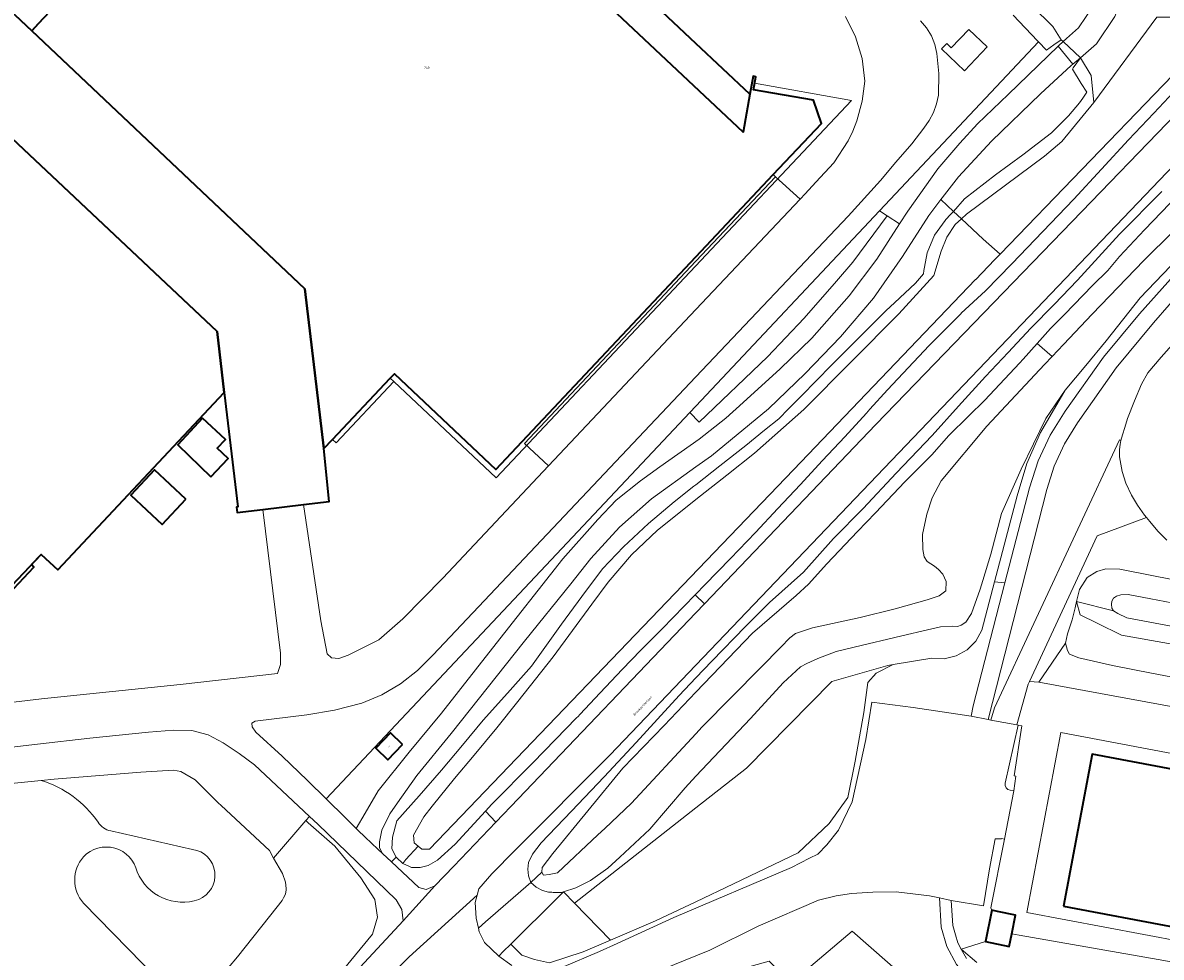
# Model space of a CAD drawing. Header units: metres. Extents: x 73718 to 76933, y 443658 to 446696.
# Tile 146 of 153: x 76137 to 76317, y 445687 to 445835. Entities that reach past the tile are written whole.
import ezdxf
from ezdxf.enums import TextEntityAlignment as Align

# ---------------------------------------------------------------- set-up
doc = ezdxf.new("R2010")
doc.units = ezdxf.units.M
for name, color, linetype, lineweight in [('B-WE-GR-BEPLANTING_CULTUUR_BOSPLANTSOEN-GV', 90, 'Continuous', 18), ('B-WE-GR-GROENVOORZIENING-GV', 80, 'Continuous', 18), ('B-WE-GR-RIET-GV', 120, 'Continuous', 13), ('B-WE-KW-KUNSTWERK_DEK-GV', 170, 'Continuous', 18), ('B-WE-KW-KUNSTWERK_STUW-G', 170, 'Continuous', 18), ('B-WE-OG-BEBOUWING-GV', 7, 'Continuous', 35), ('B-WE-OG-BEBOUWING-T18', 10, 'Continuous', 18), ('B-WE-OG-BEBOUWING_LUIFEL-GV', 7, 'Continuous', 18), ('B-WE-OG-TERREIN_ERF-GV', 7, 'Continuous', 18), ('B-WE-OG-TERREIN_OEVER-GV', 7, 'Continuous', 18), ('B-WE-OG-TOPOGRAFIE-T18', 10, 'Continuous', 18), ('B-WE-OG-WATER_SLOOT-GV', 120, 'Continuous', 18), ('B-WE-OG-WEG-GV', 7, 'Continuous', 18), ('B-WE-VH-GESLOTENVERHARDING_ASFALT-GV', 10, 'Continuous', 18), ('B-WE-VH-HALFVERHARDING_GRASBETONSTEEN-GV', 130, 'Continuous', 18), ('B-WE-VH-ONVERHARD-GV', 252, 'Continuous', 18), ('B-WE-VH-ONVERHARD_ZAND-GV', 210, 'Continuous', 18), ('B-WE-VH-OPENVERHARDING_TEGEL-GV', 30, 'Continuous', 18)]:
    doc.layers.add(name, color=color, linetype=linetype, lineweight=lineweight)
doc.styles.add('NLCS-ISO-M200-T18', font='NLCS-ISO.ttf', dxfattribs={"height": 0.36})

msp = doc.modelspace()

# ---------------------------------------------------------------- linework, layer by layer
at = {"layer": 'B-WE-GR-BEPLANTING_CULTUUR_BOSPLANTSOEN-GV', "flags": 128}
for points in [[(76285.687, 445807.244), (76290.597, 445811.036), (76294.948, 445814.206), (76299.485, 445817.686), (76302.158, 445820.359), (76303.898, 445822.41), (76304.412, 445823.16), (76305.047, 445824.088), (76304.186, 445825.473), (76302.766, 445827.758), (76302.904, 445827.95), (76304.048, 445829.541), (76302.848, 445828.545), (76302.604, 445828.343), (76297.733, 445823.815), (76289.975, 445816.374), (76284.743, 445810.702), (76282.193, 445807.391), (76281.982, 445807.117), (76283.97, 445805.242)], [(76272.26, 445805.317), (76243.224, 445774.445), (76242.263, 445773.423), (76243.76, 445771.871), (76254.541, 445782.228), (76260.324, 445788.37), (76265.454, 445794.186), (76268.068, 445797.224), (76273.492, 445804.516)], [(76224.021, 445695.798), (76243.224, 445710.863), (76251.233, 445717.146), (76264.717, 445730.847), (76273.577, 445733.386), (76274.433, 445733.532), (76280.528, 445734.571), (76282.486, 445734.465), (76284.397, 445734.907), (76286.11, 445735.863), (76287.489, 445737.258), (76288.426, 445738.982), (76290.444, 445746.655), (76294.014, 445760.232), (76295.547, 445765.376), (76297.735, 445770.279), (76301.614, 445776.931), (76300.956, 445775.967), (76298.565, 445772.468), (76294.649, 445764.45), (76291.541, 445757.427), (76289.855, 445751.017), (76288.597, 445746.857), (76288.177, 445745.469), (76286.825, 445741.647), (76285.893, 445740.248), (76285.194, 445739.782), (76284.588, 445739.549), (76283.842, 445739.596), (76281.93, 445739.502), (76279.833, 445739.036), (76275.777, 445738.104), (76268.272, 445736.286), (76265.428, 445735.587), (76262.491, 445734.514), (76260.766, 445733.722), (76259.787, 445733.209), (76257.037, 445730.645), (76251.862, 445725.004), (76245.103, 445717.872), (76243.224, 445715.871), (76241.513, 445714.049), (76235.919, 445707.523), (76231.164, 445703.048), (76229.295, 445701.318), (76226.549, 445699.365), (76224.218, 445698.246), (76222.264, 445697.608)], [(76229.705, 445689.943), (76236.81, 445693), (76243.224, 445696.034), (76249.165, 445698.845), (76259.394, 445703.76), (76264.309, 445708.41), (76267.232, 445712.528), (76268.428, 445718.241), (76269.756, 445725.946), (76270.42, 445730.729), (76271.749, 445732.19), (76274.433, 445733.532), (76273.577, 445733.386), (76264.717, 445730.847), (76251.233, 445717.146), (76243.224, 445710.863), (76224.021, 445695.798)], [(76234.748, 445684.033), (76236.587, 445680.647), (76243.224, 445683.429), (76254.795, 445686.639), (76257.512, 445683.931), (76258.292, 445683.199), (76267.935, 445691.347), (76282.104, 445678.943), (76285.807, 445682.87), (76286.16, 445683.542), (76286.328, 445683.86), (76284.416, 445686.114), (76282.902, 445688.942), (76282.017, 445692.026), (76281.732, 445696.657), (76280.156, 445696.978), (76274.887, 445697.602), (76271.216, 445697.516), (76267.855, 445697.339), (76265.398, 445696.972), (76262.634, 445696.259), (76253.073, 445692.163), (76245.403, 445688.335), (76243.224, 445687.455)], [(76273.057, 445669.348), (76282.104, 445678.943), (76267.935, 445691.347), (76258.292, 445683.199)]]:
    msp.add_lwpolyline(points, close=True, dxfattribs=at)
msp.add_lwpolyline([(76316.347, 445686.862), (76294.346, 445690.741), (76293.178, 445690.936), (76292.776, 445688.954), (76289.021, 445689.716), (76285.202, 445688.516), (76287.678, 445686.418)], dxfattribs=at)
at = {"layer": 'B-WE-GR-GROENVOORZIENING-GV', "flags": 128}
msp.add_lwpolyline([(76278.733, 445835.385), (76279.696, 445834.289), (76280.469, 445833.026), (76281.014, 445831.65), (76281.313, 445830.222), (76281.64, 445827.069), (76281.578, 445823.648), (76281.286, 445822.242), (76280.796, 445820.877), (76280.12, 445819.595), (76279.28, 445818.43), (76277.358, 445815.931), (76274.842, 445813.033), (76272.402, 445810.123), (76267.29, 445804.478), (76243.224, 445779.047), (76201.582, 445735.043), (76199.195, 445732.585), (76196.497, 445730.472), (76193.539, 445728.742), (76190.375, 445727.428), (76186.058, 445726.351), (76181.672, 445725.609), (76173.474, 445724.57), (76172.989, 445724.268), (76173.031, 445723.684), (76173.584, 445722.824), (76177.788, 445719.079), (76181.783, 445715.207), (76184.752, 445712.279), (76211.882, 445741.123), (76242.263, 445773.423), (76243.224, 445774.445), (76272.26, 445805.317), (76297.409, 445832.055), (76297.242, 445832.23), (76293.381, 445836.273)], dxfattribs=at)
msp.add_lwpolyline([(76283.61, 445831.131), (76286.385, 445834.03), (76289.278, 445831.257), (76285.68, 445827.501), (76282.079, 445830.951), (76282.92, 445831.792)], close=True, dxfattribs=at)
at = {"layer": 'B-WE-GR-RIET-GV', "flags": 128}
for points in [[(76167.85, 445683.913), (76170.699, 445687.289), (76176.955, 445695.207), (76177.766, 445696.234), (76178.004, 445696.66), (76178.31, 445697.208), (76178.426, 445697.906), (76178.407, 445698.099), (76178.31, 445699.107), (76177.806, 445700.502), (76176.424, 445702.939), (76175.749, 445704.128), (76168.134, 445711.23), (76167.641, 445711.689), (76164.007, 445715.285), (76161.754, 445716.638), (76160.563, 445716.854), (76155.409, 445716.505), (76141.693, 445715.42), (76139.653, 445715.218)], [(76150.654, 445707.229), (76163.608, 445704.312)], [(76146.33, 445695.788), (76167.323, 445674.312)]]:
    msp.add_lwpolyline(points, dxfattribs=at)
at = {"layer": 'B-WE-GR-RIET-GV'}
for points in [[(76139.653, 445715.218, -0.166801), (76148.641, 445708.637)], [(76148.641, 445708.637, 0.2218034), (76150.654, 445707.229)], [(76154.839, 445700.751, 0.6003017), (76146.33, 445703.125)], [(76163.608, 445704.312, -0.7609244), (76164.572, 445696.377)], [(76146.33, 445703.125, 0.375903), (76146.33, 445695.788)], [(76164.572, 445696.377, -0.3947553), (76154.839, 445700.751)]]:
    msp.add_lwpolyline(points, format="xyb", dxfattribs=at)
at = {"layer": 'B-WE-KW-KUNSTWERK_DEK-GV', "flags": 128}
msp.add_lwpolyline([(76302.848, 445828.545), (76304.048, 445829.541), (76306.581, 445831.771), (76309.483, 445836.093), (76311.308, 445840.962), (76311.672, 445844.173), (76311.898, 445846.161), (76308.192, 445846.17), (76308.013, 445844.67), (76307.676, 445841.848), (76306.173, 445837.851), (76303.73, 445834.277), (76301.851, 445832.576), (76301.33, 445832.105), (76300.559, 445831.407), (76300.51, 445831.362)], close=True, dxfattribs=at)
at = {"layer": 'B-WE-KW-KUNSTWERK_STUW-G', "flags": 128}
msp.add_lwpolyline([(76297.215, 445784.342), (76299.55, 445782.27)], dxfattribs=at)
at = {"layer": 'B-WE-OG-BEBOUWING-GV', "flags": 128}
for points in [[(76052.343, 445914.585), (76138.166, 445833.824), (76139.228, 445834.953), (76182.974, 445881.44), (76183.597, 445885.039), (76111.043, 445952.48), (76112.582, 445954.121), (76112.111, 445954.565), (76107.642, 445955.641), (76107.831, 445958.594), (76100.349, 445965.64), (76098.781, 445963.972), (76053.414, 445915.724)], [(76138.166, 445833.824), (76139.228, 445834.953), (76182.974, 445881.44), (76183.926, 445886.94), (76100.349, 445965.64), (76053.414, 445915.724), (76052.343, 445914.585)], [(75976.63, 445873.375), (75974.711, 445871.365), (75994.908, 445852.358), (75994.369, 445850.108), (75994.746, 445850.018), (75995.003, 445850.05), (75996.339, 445848.791), (75998.09, 445848.32), (75998.446, 445848.005), (75998.717, 445848.774), (76102.216, 445751.373), (76100.11, 445749.135), (76113.546, 445736.491), (76115.625, 445738.7), (76122.643, 445732.099), (76138.514, 445748.972), (76138.101, 445749.361), (76139.626, 445750.976), (76142.263, 445748.513), (76168.606, 445776.61), (76167.502, 445786.255), (76061.139, 445886.369), (76021.003, 445924.146), (75975.061, 445874.852)], [(75994.369, 445850.108), (75994.746, 445850.018), (75995.003, 445850.05), (75996.339, 445848.791), (75998.09, 445848.32), (75998.446, 445848.005), (75999.724, 445851.64), (76104.419, 445753.103), (76101.172, 445749.64), (76114.06, 445737.554), (76117.273, 445740.975), (76124.112, 445734.551), (76139.626, 445750.976), (76142.263, 445748.513), (76168.606, 445776.61), (76167.502, 445786.255), (76061.139, 445886.369), (76021.003, 445924.146), (75975.061, 445874.852), (75995.653, 445855.471)], [(76138.166, 445833.824), (76181.345, 445792.97), (76184.348, 445767.723), (76185.72, 445769.177), (76194.86, 445778.859), (76195.52, 445779.558), (76211.559, 445764.411), (76243.224, 445798.064), (76255.452, 445811.061), (76263.061, 445819.149), (76261.829, 445822.836), (76252.34, 445824.461), (76252.683, 445826.551), (76252.271, 445826.627), (76251.771, 445823.777), (76243.224, 445831.819), (76186.605, 445885.089), (76184.113, 445885.509), (76184.417, 445887.293), (76184.002, 445887.38), (76183.926, 445886.94), (76182.974, 445881.44), (76139.228, 445834.953)], [(76138.166, 445833.824), (76181.345, 445792.97), (76184.348, 445767.723), (76185.72, 445769.177), (76194.86, 445778.859), (76195.52, 445779.558), (76211.559, 445764.411), (76243.224, 445798.064), (76255.452, 445811.061), (76263.061, 445819.149), (76261.829, 445822.836), (76252.34, 445824.461), (76252.683, 445826.551), (76252.271, 445826.627), (76251.771, 445823.777), (76250.72, 445817.785), (76182.974, 445881.44), (76139.228, 445834.953)], [(76166.489, 445763.266), (76169.245, 445766.133), (76167.5, 445767.756), (76168.797, 445769.151), (76165.172, 445772.522), (76161.245, 445768.298)], [(76162.524, 445759.694), (76157.573, 445764.335), (76153.852, 445760.366), (76158.802, 445755.725)], [(76196.808, 445720.881), (76194.896, 445722.724), (76192.597, 445720.339), (76194.509, 445718.496)], [(76301.348, 445695.304), (76337.141, 445688.546), (76341.683, 445712.602), (76305.89, 445719.36)], [(76290.935, 445694.491), (76290.027, 445694.675), (76289.021, 445689.716), (76292.776, 445688.954), (76293.178, 445690.936), (76293.782, 445693.913)]]:
    msp.add_lwpolyline(points, close=True, dxfattribs=at)
msp.add_lwpolyline([(76061.139, 445886.369), (76167.502, 445786.255), (76168.606, 445776.61), (76170.763, 445758.478), (76170.548, 445758.452), (76170.635, 445757.605), (76174.724, 445758.09), (76181.162, 445758.855), (76185.208, 445759.335), (76184.348, 445767.723), (76181.345, 445792.97), (76138.166, 445833.824), (76052.343, 445914.585)], dxfattribs=at)
msp.add_lwpolyline([(76061.139, 445886.369), (76167.502, 445786.255), (76168.606, 445776.61), (76170.763, 445758.478), (76170.548, 445758.452), (76170.635, 445757.605), (76174.724, 445758.09), (76181.162, 445758.855), (76185.208, 445759.335), (76184.348, 445767.723), (76181.345, 445792.97), (76138.166, 445833.824), (76052.343, 445914.585)], dxfattribs=at)
at = {"layer": 'B-WE-OG-BEBOUWING_LUIFEL-GV', "flags": 128}
for points in [[(76194.86, 445778.859), (76195.451, 445778.303), (76211.63, 445763.068), (76267.846, 445822.768), (76252.51, 445825.5), (76252.34, 445824.461), (76261.829, 445822.836), (76263.061, 445819.149), (76255.452, 445811.061), (76243.224, 445798.064), (76211.559, 445764.411), (76195.52, 445779.558)], [(76186.31, 445768.62), (76195.451, 445778.303), (76194.86, 445778.859), (76185.72, 445769.177)], [(76344.131, 445714.625), (76300.94, 445722.78), (76295.569, 445694.335), (76338.76, 445686.18)], [(76337.141, 445688.546), (76301.348, 445695.304), (76305.89, 445719.36), (76341.683, 445712.602)]]:
    msp.add_lwpolyline(points, close=True, dxfattribs=at)
at = {"layer": 'B-WE-OG-TERREIN_ERF-GV', "flags": 128}
for points in [[(76182.974, 445881.44), (76250.72, 445817.785), (76251.771, 445823.777), (76252.271, 445826.627), (76252.683, 445826.551), (76252.34, 445824.461), (76261.829, 445822.836), (76263.061, 445819.149), (76255.452, 445811.061), (76255.808, 445810.729), (76259.699, 445807.19), (76260.49, 445808.027), (76262.214, 445809.857), (76265.05, 445812.905), (76267.304, 445816.406), (76268.048, 445817.958), (76268.679, 445819.565), (76269.532, 445822.667), (76269.955, 445825.857), (76269.505, 445829.422), (76268.473, 445832.864), (76266.885, 445836.088)], [(76130.769, 445727.081), (76139.71, 445728.136), (76161.625, 445730.405), (76177.052, 445732.125), (76177.519, 445733.572), (76177.502, 445735.33), (76174.724, 445758.09), (76170.635, 445757.605), (76170.548, 445758.452), (76170.763, 445758.478), (76168.606, 445776.61), (76142.263, 445748.513), (76139.626, 445750.976), (76124.112, 445734.551)]]:
    msp.add_lwpolyline(points, dxfattribs=at)
for points in [[(76219.922, 445764.996), (76216.126, 445768.537), (76243.224, 445797.349), (76255.808, 445810.729), (76255.452, 445811.061), (76243.224, 445798.064), (76211.559, 445764.411), (76195.52, 445779.558), (76194.86, 445778.859), (76185.72, 445769.177), (76184.348, 445767.723), (76185.208, 445759.335), (76181.162, 445758.855), (76183.88, 445740.452), (76184.876, 445735.237), (76185.565, 445734.607), (76186.756, 445734.522), (76188.216, 445735.01), (76193.067, 445737.476), (76196.869, 445740.791), (76203.164, 445747.219)], [(76255.808, 445810.729), (76243.224, 445797.349), (76216.126, 445768.537), (76219.922, 445764.996), (76243.224, 445789.713), (76259.699, 445807.19)], [(76166.489, 445763.266), (76161.245, 445768.298), (76165.172, 445772.522), (76168.797, 445769.151), (76167.5, 445767.756), (76169.245, 445766.133)], [(76162.524, 445759.694), (76158.802, 445755.725), (76153.852, 445760.366), (76157.573, 445764.335)], [(76293.837, 445715.894), (76293.51, 445713.59), (76292.013, 445705.937), (76289.886, 445695.065), (76290.027, 445694.675), (76290.935, 445694.491), (76293.782, 445693.913), (76293.178, 445690.936), (76294.346, 445690.741), (76316.347, 445686.862), (76344.41, 445681.882), (76347.573, 445699.527), (76351.504, 445721.08), (76318.997, 445726.83), (76297.461, 445730.782), (76295.985, 445730.888), (76295.777, 445730.441), (76294.002, 445723.988), (76294.203, 445723.95), (76294.765, 445723.843), (76293.569, 445715.933)], [(76305.89, 445719.36), (76341.683, 445712.602), (76337.141, 445688.546), (76301.348, 445695.304)]]:
    msp.add_lwpolyline(points, close=True, dxfattribs=at)
at = {"layer": 'B-WE-OG-TERREIN_OEVER-GV', "flags": 128}
for points in [[(76293.381, 445836.273), (76297.242, 445832.23), (76297.409, 445832.055), (76298.664, 445830.741), (76299.84, 445831.571), (76301.016, 445832.401), (76299.681, 445834.481), (76283.371, 445850.583)], [(76316.932, 445808.369), (76310.219, 445801.656), (76303.589, 445794.363), (76299.882, 445790.532), (76296.213, 445786.739), (76292.59, 445782.907), (76289.003, 445779.114), (76284.781, 445774.424), (76280.602, 445769.78), (76274.883, 445763.813), (76269.662, 445758.219), (76265.001, 445753.495), (76260.215, 445748.15), (76254.869, 445743.364), (76251.078, 445739.572), (76245.732, 445734.103), (76243.224, 445731.443), (76240.573, 445728.633), (76237.157, 445724.912), (76233.775, 445721.228), (76228.694, 445715.774), (76223.519, 445710.367), (76218.764, 445705.332), (76217.366, 445703.561), (76216.76, 445702.255), (76216.62, 445701.183), (76216.713, 445700.111), (76217.086, 445699.085), (76218.828, 445700.717), (76218.88, 445701.428), (76220.568, 445703.63), (76231.685, 445717.154), (76238.184, 445723.926), (76243.224, 445729.177), (76252.162, 445738.49), (76259.064, 445744.467), (76261.013, 445746.289), (76263.937, 445749.467), (76268.767, 445754.594), (76271.606, 445757.56), (76276.268, 445762.476), (76280.547, 445766.713), (76283.217, 445769.764), (76286.34, 445772.841), (76288.937, 445775.399), (76294.399, 445781.205), (76294.996, 445781.84), (76297.215, 445784.342), (76299.319, 445786.713), (76301.504, 445788.94), (76305.971, 445793.493), (76308.386, 445795.908), (76310.208, 445798.111), (76314.192, 445802.306), (76319.531, 445807.857)], [(76323.377, 445806.672), (76314.097, 445797.477), (76305.919, 445788.96), (76301.392, 445784.205), (76299.55, 445782.27), (76298.335, 445780.994), (76289.224, 445771.248), (76281.989, 445762.595), (76280.594, 445759.922), (76279.742, 445757.325), (76279.051, 445754.115), (76279.102, 445751.762), (76279.323, 445750.609), (76279.819, 445749.847), (76280.962, 445749.087), (76281.602, 445748.607), (76282.299, 445747.832), (76282.826, 445746.672), (76282.741, 445745.231), (76281.718, 445744.422), (76279.775, 445743.791), (76274.743, 445742.369), (76269.182, 445740.994), (76261.646, 445739.346), (76258.973, 445738.455), (76258.087, 445737.784), (76256.654, 445736.312), (76253.476, 445733.096), (76244.215, 445723.68), (76243.224, 445722.61), (76233.041, 445711.625), (76228.795, 445707.63), (76227.685, 445706.586), (76221.305, 445700.609), (76220.032, 445700.322), (76219.118, 445700.241), (76218.828, 445700.717), (76217.086, 445699.085), (76217.972, 445698.339), (76218.951, 445697.827), (76219.883, 445697.547), (76220.436, 445697.512), (76220.629, 445697.5), (76221.002, 445697.5), (76221.934, 445697.5), (76222.264, 445697.608), (76224.218, 445698.246), (76226.549, 445699.365), (76229.295, 445701.318), (76231.164, 445703.048), (76235.919, 445707.523), (76241.513, 445714.049), (76243.224, 445715.871), (76245.103, 445717.872), (76251.862, 445725.004), (76257.037, 445730.645), (76259.787, 445733.209), (76260.766, 445733.722), (76262.491, 445734.514), (76265.428, 445735.587), (76268.272, 445736.286), (76275.777, 445738.104), (76279.833, 445739.036), (76281.93, 445739.502), (76283.842, 445739.596), (76284.588, 445739.549), (76285.194, 445739.782), (76285.893, 445740.248), (76286.825, 445741.647), (76288.177, 445745.469), (76288.597, 445746.857), (76289.855, 445751.017), (76291.541, 445757.427), (76294.649, 445764.45), (76298.565, 445772.468), (76300.956, 445775.967), (76301.614, 445776.931), (76304.892, 445780.873), (76308.137, 445784.775), (76313.482, 445791.55), (76318.269, 445796.585)], [(76321.55, 445746.408), (76315.878, 445747.54), (76310.263, 445748.66), (76308.087, 445748.712), (76306.648, 445748.28), (76305.136, 445747.344), (76303.912, 445745.4), (76303.439, 445743.509), (76309.266, 445742.052), (76309.033, 445742.461), (76308.98, 445743.094), (76308.994, 445743.588), (76309.286, 445744.054), (76309.752, 445744.346), (76310.452, 445744.599), (76311.601, 445744.61), (76315.197, 445743.931), (76329.6, 445741.212)], [(76329.4, 445737.604), (76316.726, 445739.959), (76311.381, 445740.952), (76309.947, 445741.625), (76309.266, 445742.052), (76303.439, 445743.509), (76304.003, 445741.412), (76306.688, 445740.078), (76310.531, 445738.17), (76352.43, 445730.762)], [(76134.377, 445714.694), (76139.653, 445715.218), (76141.693, 445715.42), (76155.409, 445716.505), (76160.563, 445716.854), (76161.754, 445716.638), (76164.007, 445715.285), (76167.641, 445711.689), (76168.134, 445711.23), (76175.749, 445704.128), (76176.424, 445702.939), (76181.492, 445708.854), (76182.072, 445709.532), (76173.396, 445717.668), (76170.991, 445719.496), (76168.463, 445721.148), (76166.073, 445722.41), (76163.46, 445723.097), (76160.581, 445723.144), (76156.645, 445722.856), (76147.334, 445721.896), (76139.086, 445720.931), (76130.92, 445719.976)], [(76187.412, 445685.261), (76192.065, 445690.892), (76192.833, 445693.58), (76192.449, 445696.363), (76190.241, 445699.819), (76186.114, 445704.81), (76181.869, 445708.524), (76181.492, 445708.854), (76176.424, 445702.939), (76177.806, 445700.502), (76178.31, 445699.107), (76178.407, 445698.099), (76178.426, 445697.906), (76178.31, 445697.208), (76178.004, 445696.66), (76177.766, 445696.234), (76176.955, 445695.207), (76170.699, 445687.289), (76167.85, 445683.913)]]:
    msp.add_lwpolyline(points, dxfattribs=at)
for points in [[(76283.97, 445805.242), (76285.221, 445804.062), (76286.003, 445804.801), (76298.337, 445813.997), (76301.108, 445816.274), (76306.166, 445822.455), (76305.75, 445826.72), (76304.048, 445829.541), (76302.904, 445827.95), (76302.766, 445827.758), (76304.186, 445825.473), (76305.047, 445824.088), (76304.412, 445823.16), (76303.898, 445822.41), (76302.158, 445820.359), (76299.485, 445817.686), (76294.948, 445814.206), (76290.597, 445811.036), (76285.687, 445807.244)], [(76198.65, 445705.323), (76198.565, 445706.534), (76200.186, 445709.453), (76201.521, 445711.119), (76205.041, 445715.511), (76208.141, 445719.217), (76211.732, 445723.512), (76215.043, 445727.707), (76220.62, 445734.772), (76226.782, 445743.11), (76229.349, 445746.584), (76233.047, 445750.891), (76237.138, 445754.825), (76241.586, 445758.351), (76243.224, 445759.646), (76248.13, 445763.525), (76252.512, 445766.99), (76260.282, 445773.885), (76275.309, 445789.038), (76280.864, 445795.111), (76281.993, 445798.925), (76282.895, 445801.158), (76284.253, 445803.147), (76285.221, 445804.062), (76283.97, 445805.242), (76283.509, 445804.739), (76282.777, 445803.941), (76282.623, 445803.773), (76280.945, 445801.473), (76279.826, 445798.676), (76279.391, 445796.438), (76279.292, 445795.877), (76279.204, 445795.382), (76277.961, 445793.89), (76274.634, 445790.784), (76273.3, 445789.539), (76269.322, 445785.561), (76264.66, 445780.899), (76259.936, 445776.051), (76257.879, 445773.994), (76256.331, 445772.446), (76254.08, 445770.624), (76251.11, 445768.219), (76246.987, 445764.971), (76243.224, 445762.006), (76242.905, 445761.755), (76239.797, 445759.269), (76235.695, 445755.85), (76231.779, 445752.183), (76228.423, 445748.702), (76225.175, 445744.298), (76221.959, 445739.938), (76217.235, 445733.288), (76213.393, 445729.009), (76209.59, 445724.772), (76206.279, 445720.774), (76203.001, 445716.816), (76199.44, 445712.787), (76195.915, 445708.798), (76195.231, 445706.25), (76195.107, 445704.385), (76195.791, 445703.08), (76195.867, 445703.008), (76196.848, 445702.085), (76197.327, 445702.695), (76199.261, 445704.821)]]:
    msp.add_lwpolyline(points, close=True, dxfattribs=at)
at = {"layer": 'B-WE-OG-WATER_SLOOT-GV', "flags": 128}
for points in [[(76283.371, 445850.583), (76299.681, 445834.481), (76301.016, 445832.401), (76301.33, 445832.105), (76304.048, 445829.541), (76305.75, 445826.72), (76306.166, 445822.455), (76316.124, 445835.972)], [(76318.214, 445835.972), (76316.124, 445835.972), (76306.166, 445822.455), (76301.108, 445816.274), (76298.337, 445813.997), (76286.003, 445804.801), (76285.221, 445804.062), (76288.633, 445800.844), (76291.325, 445798.487), (76330.082, 445838.664)], [(76329.6, 445741.212), (76315.197, 445743.931), (76311.601, 445744.61), (76310.452, 445744.599), (76309.752, 445744.346), (76309.286, 445744.054), (76308.994, 445743.588), (76308.98, 445743.094), (76309.033, 445742.461), (76309.266, 445742.052), (76309.947, 445741.625), (76311.381, 445740.952), (76316.726, 445739.959), (76329.4, 445737.604)], [(76139.653, 445715.218), (76134.377, 445714.694)], [(76163.608, 445704.312), (76150.654, 445707.229)], [(76167.323, 445674.312), (76146.33, 445695.788)]]:
    msp.add_lwpolyline(points, dxfattribs=at)
for points in [[(76343.856, 445828.759), (76341.53, 445830.558), (76337.921, 445827.137), (76335.42, 445824.256), (76331.506, 445820.18), (76328.217, 445816.756), (76324.488, 445812.773), (76323.051, 445811.348), (76319.531, 445807.857), (76314.192, 445802.306), (76310.208, 445798.111), (76308.386, 445795.908), (76305.971, 445793.493), (76301.504, 445788.94), (76299.319, 445786.713), (76297.215, 445784.342), (76299.55, 445782.27), (76301.392, 445784.205), (76305.919, 445788.96), (76314.097, 445797.477), (76323.377, 445806.672), (76332.106, 445815.995), (76335.29, 445819.454)], [(76287.481, 445794.478), (76290.458, 445797.588), (76291.325, 445798.487), (76288.633, 445800.844), (76285.221, 445804.062), (76284.253, 445803.147), (76282.895, 445801.158), (76281.993, 445798.925), (76280.864, 445795.111), (76275.309, 445789.038), (76260.282, 445773.885), (76252.512, 445766.99), (76248.13, 445763.525), (76243.224, 445759.646), (76241.586, 445758.351), (76237.138, 445754.825), (76233.047, 445750.891), (76229.349, 445746.584), (76226.782, 445743.11), (76220.62, 445734.772), (76215.043, 445727.707), (76211.732, 445723.512), (76208.141, 445719.217), (76205.041, 445715.511), (76201.521, 445711.119), (76200.186, 445709.453), (76198.565, 445706.534), (76198.65, 445705.323), (76199.261, 445704.821), (76199.871, 445704.32), (76201.083, 445704.355), (76258.637, 445764.342), (76287.469, 445794.466), (76287.477, 445794.475)], [(76297.215, 445784.342), (76294.996, 445781.84), (76294.399, 445781.205), (76288.937, 445775.399), (76286.34, 445772.841), (76283.217, 445769.764), (76280.547, 445766.713), (76276.268, 445762.476), (76271.606, 445757.56), (76268.767, 445754.594), (76263.937, 445749.467), (76261.013, 445746.289), (76259.064, 445744.467), (76252.162, 445738.49), (76243.224, 445729.177), (76238.184, 445723.926), (76231.685, 445717.154), (76220.568, 445703.63), (76218.88, 445701.428), (76218.828, 445700.717), (76219.118, 445700.241), (76220.032, 445700.322), (76221.305, 445700.609), (76227.685, 445706.586), (76228.795, 445707.63), (76233.041, 445711.625), (76243.224, 445722.61), (76244.215, 445723.68), (76253.476, 445733.096), (76256.654, 445736.312), (76258.087, 445737.784), (76258.973, 445738.455), (76261.646, 445739.346), (76269.182, 445740.994), (76274.743, 445742.369), (76279.775, 445743.791), (76281.718, 445744.422), (76282.741, 445745.231), (76282.826, 445746.672), (76282.299, 445747.832), (76281.602, 445748.607), (76280.962, 445749.087), (76279.819, 445749.847), (76279.323, 445750.609), (76279.102, 445751.762), (76279.051, 445754.115), (76279.742, 445757.325), (76280.594, 445759.922), (76281.989, 445762.595), (76289.224, 445771.248), (76298.335, 445780.994), (76299.55, 445782.27)]]:
    msp.add_lwpolyline(points, close=True, dxfattribs=at)
at = {"layer": 'B-WE-OG-WATER_SLOOT-GV'}
for points in [[(76148.641, 445708.637, 0.166801), (76139.653, 445715.218)], [(76150.654, 445707.229, -0.2218034), (76148.641, 445708.637)], [(76146.33, 445703.125, -0.6003017), (76154.839, 445700.751)], [(76164.572, 445696.377, 0.7609244), (76163.608, 445704.312)], [(76146.33, 445695.788, -0.375903), (76146.33, 445703.125)], [(76154.839, 445700.751, 0.3947553), (76164.572, 445696.377)]]:
    msp.add_lwpolyline(points, format="xyb", dxfattribs=at)
at = {"layer": 'B-WE-OG-WEG-GV', "flags": 128}
for points in [[(76330.082, 445838.664), (76291.325, 445798.487), (76290.458, 445797.588), (76287.481, 445794.478), (76287.477, 445794.475), (76287.469, 445794.466), (76258.637, 445764.342), (76201.083, 445704.355), (76199.871, 445704.32), (76199.261, 445704.821), (76197.327, 445702.695), (76196.848, 445702.085), (76197.901, 445701.607), (76198.215, 445701.464), (76199.582, 445701.464), (76200.888, 445701.774), (76202.317, 445702.582), (76205.114, 445705.131), (76209.946, 445710.373), (76210.957, 445711.471), (76217.421, 445717.997), (76221.013, 445721.683), (76224.347, 445725.104), (76224.569, 445725.332), (76224.872, 445725.657), (76228.068, 445729.08), (76231.531, 445732.79), (76234.524, 445735.813), (76237.871, 445739.192), (76243.117, 445744.582), (76243.224, 445744.692), (76244.646, 445746.154), (76248.675, 445750.308), (76252.664, 445754.421), (76256.193, 445758.232), (76259.687, 445762.004), (76263.248, 445765.815), (76266.773, 445769.587), (76270.178, 445773.304), (76270.751, 445773.93), (76273.548, 445776.983), (76280.137, 445784.007), (76285.171, 445789.104), (76285.185, 445789.117), (76289.025, 445792.647), (76293.212, 445796.961), (76298.1, 445802.056), (76303.023, 445807.188), (76307.354, 445811.894), (76311.642, 445816.553), (76315.635, 445820.796), (76319.588, 445824.996)], [(76319.588, 445824.996), (76315.635, 445820.796), (76311.642, 445816.553), (76307.354, 445811.894), (76303.023, 445807.188), (76298.1, 445802.056), (76293.212, 445796.961), (76289.025, 445792.647), (76285.185, 445789.117), (76285.171, 445789.104), (76280.137, 445784.007), (76273.548, 445776.983), (76270.751, 445773.93), (76270.178, 445773.304), (76266.773, 445769.587), (76263.248, 445765.815), (76259.687, 445762.004), (76256.193, 445758.232), (76252.664, 445754.421), (76248.675, 445750.308), (76244.646, 445746.154), (76243.224, 445744.692), (76243.117, 445744.582), (76244.576, 445743.162), (76271.664, 445771.525), (76302.72, 445803.649), (76335.726, 445837.789)], [(76339.487, 445834.191), (76243.224, 445733.472), (76229.592, 445719.21), (76214.642, 445704.204), (76210.922, 445700.449), (76208.906, 445698.049), (76208.622, 445697.07), (76208.28, 445695.893), (76208.454, 445693.424), (76208.815, 445691.826), (76209.956, 445692.827), (76217.086, 445699.085), (76216.713, 445700.111), (76216.62, 445701.183), (76216.76, 445702.255), (76217.366, 445703.561), (76218.764, 445705.332), (76223.519, 445710.367), (76228.694, 445715.774), (76233.775, 445721.228), (76237.157, 445724.912), (76240.573, 445728.633), (76243.224, 445731.443), (76245.732, 445734.103), (76251.078, 445739.572), (76254.869, 445743.364), (76260.215, 445748.15), (76265.001, 445753.495), (76269.662, 445758.219), (76274.883, 445763.813), (76280.602, 445769.78), (76284.781, 445774.424), (76289.003, 445779.114), (76292.59, 445782.907), (76296.213, 445786.739), (76299.882, 445790.532), (76303.589, 445794.363), (76310.219, 445801.656), (76316.932, 445808.369)], [(76318.269, 445796.585), (76313.482, 445791.55), (76308.137, 445784.775), (76304.892, 445780.873), (76301.614, 445776.931), (76297.735, 445770.279), (76295.547, 445765.376), (76294.014, 445760.232), (76290.444, 445746.655), (76292.107, 445746.474), (76295.989, 445761.483), (76297.375, 445765.757), (76299.268, 445769.831), (76301.642, 445773.646), (76307.701, 445782.188), (76313.384, 445789.012), (76320.557, 445797.023)], [(76320.56, 445793.298), (76315.582, 445787.615), (76309.701, 445780.487), (76303.566, 445771.766), (76301.525, 445768.456), (76299.9, 445764.923), (76298.714, 445761.218), (76289.464, 445724.847), (76289.861, 445724.772), (76290.458, 445726.676), (76310.235, 445769.077), (76310.445, 445768.979), (76310.521, 445769.368), (76311.221, 445771.57), (76311.516, 445772.499), (76312.623, 445775.279), (76313.7, 445777.89), (76314.689, 445779.689), (76316.796, 445782.188), (76319.81, 445785.568)], [(76317.732, 445753.238), (76316.285, 445754.634), (76315.014, 445756.191), (76314.511, 445756.795), (76306.708, 445753.899), (76295.985, 445730.888), (76297.461, 445730.782), (76301.678, 445736.916), (76301.977, 445738.42), (76302.731, 445740.642), (76303.192, 445742.52), (76303.439, 445743.509), (76303.912, 445745.4), (76305.136, 445747.344), (76306.648, 445748.28), (76308.087, 445748.712), (76310.263, 445748.66), (76315.878, 445747.54), (76321.55, 445746.408)], [(76222.019, 445685.645), (76227.95, 445688.124), (76230.758, 445689.44), (76239.75, 445693.538), (76258.333, 445701.454), (76261.202, 445702.894), (76262.491, 445703.541), (76263.945, 445705.031), (76265.79, 445707.356), (76267.944, 445711.811), (76270.111, 445721.708), (76271.058, 445727.572), (76277.611, 445726.734), (76286.762, 445725.359), (76287.069, 445726.999), (76292.107, 445746.474), (76290.444, 445746.655), (76288.426, 445738.982), (76287.489, 445737.258), (76286.11, 445735.863), (76284.397, 445734.907), (76282.486, 445734.465), (76280.528, 445734.571), (76274.433, 445733.532), (76271.749, 445732.19), (76270.42, 445730.729), (76269.756, 445725.946), (76268.428, 445718.241), (76267.232, 445712.528), (76264.309, 445708.41), (76259.394, 445703.76), (76249.165, 445698.845), (76243.224, 445696.034), (76236.81, 445693), (76229.705, 445689.943), (76225.385, 445688.084), (76220.071, 445686.357)], [(76352.43, 445730.762), (76310.531, 445738.17), (76306.688, 445740.078), (76304.003, 445741.412), (76303.439, 445743.509), (76303.192, 445742.52), (76302.731, 445740.642), (76301.977, 445738.42), (76301.678, 445736.916), (76302.007, 445735.747), (76302.326, 445735.216), (76303.768, 445734.601), (76309.095, 445733.378), (76315.281, 445732.184), (76321.406, 445731.002)], [(76321.406, 445731.002), (76315.281, 445732.184), (76309.095, 445733.378), (76303.768, 445734.601), (76302.326, 445735.216), (76302.007, 445735.747), (76301.678, 445736.916), (76297.461, 445730.782), (76318.997, 445726.83)], [(76217.68, 445686.889), (76215.687, 445687.553), (76214.73, 445688.51), (76213.952, 445689.333), (76212.744, 445688.138), (76212.02, 445687.422), (76212.035, 445687.407), (76214.086, 445685.947)], [(76287.678, 445686.418), (76285.202, 445688.516), (76286.016, 445687.032)]]:
    msp.add_lwpolyline(points, dxfattribs=at)
for points in [[(76273.492, 445804.516), (76275.424, 445803.26), (76276.723, 445805.288), (76281.507, 445811.956), (76284.964, 445816.055), (76287.766, 445819.112), (76292.601, 445823.73), (76300.51, 445831.362), (76300.559, 445831.407), (76301.33, 445832.105), (76301.016, 445832.401), (76299.84, 445831.571), (76298.664, 445830.741), (76297.409, 445832.055), (76272.26, 445805.317)], [(76193.634, 445703.631), (76195.044, 445702.317), (76195.791, 445703.08), (76195.107, 445704.385), (76195.231, 445706.25), (76195.915, 445708.798), (76199.44, 445712.787), (76203.001, 445716.816), (76206.279, 445720.774), (76209.59, 445724.772), (76213.393, 445729.009), (76217.235, 445733.288), (76221.959, 445739.938), (76225.175, 445744.298), (76228.423, 445748.702), (76231.779, 445752.183), (76235.695, 445755.85), (76239.797, 445759.269), (76242.905, 445761.755), (76243.224, 445762.006), (76246.987, 445764.971), (76251.11, 445768.219), (76254.08, 445770.624), (76256.331, 445772.446), (76257.879, 445773.994), (76259.936, 445776.051), (76264.66, 445780.899), (76269.322, 445785.561), (76273.3, 445789.539), (76274.634, 445790.784), (76277.961, 445793.89), (76279.204, 445795.382), (76279.292, 445795.877), (76279.391, 445796.438), (76279.826, 445798.676), (76280.945, 445801.473), (76282.623, 445803.773), (76282.777, 445803.941), (76283.509, 445804.739), (76283.97, 445805.242), (76281.982, 445807.117), (76280.04, 445804.597), (76275.895, 445798.101), (76271.299, 445791.506), (76266.096, 445785.376), (76260.504, 445779.597), (76254.71, 445774.006), (76245.68, 445766.582), (76243.224, 445764.812), (76236.187, 445759.742), (76231.127, 445755.294), (76226.6, 445750.303), (76223.451, 445746.334), (76216.105, 445737.223), (76204.487, 445722.626), (76199.094, 445716.019), (76195.996, 445711.65), (76194.814, 445709.946), (76193.541, 445707.347), (76193.154, 445705.485), (76193.154, 445704.545)], [(76189.493, 445707.604), (76190.915, 445710.038), (76192.948, 445713.566), (76197.84, 445719.674), (76202.989, 445725.87), (76211.067, 445736.129), (76222.163, 445750.269), (76227.692, 445756.491), (76230.601, 445759.559), (76234.473, 445762.609), (76237.524, 445764.838), (76243.752, 445769.182), (76247.961, 445772.529), (76250.719, 445774.999), (76256.53, 445780.329), (76261.544, 445785.162), (76267.442, 445791.888), (76271.848, 445797.67), (76275.424, 445803.26), (76273.492, 445804.516), (76268.068, 445797.224), (76265.454, 445794.186), (76260.324, 445788.37), (76254.541, 445782.228), (76243.76, 445771.871), (76242.263, 445773.423), (76211.882, 445741.123), (76184.752, 445712.279), (76187.793, 445709.281)], [(76293.51, 445713.59), (76293.837, 445715.894), (76293.569, 445715.933), (76294.765, 445723.843), (76294.203, 445723.95), (76292.16, 445714.77), (76292.15, 445714.419), (76292.296, 445714.064), (76292.578, 445713.803), (76292.91, 445713.689)], [(76196.808, 445720.881), (76194.509, 445718.496), (76192.597, 445720.339), (76194.896, 445722.724)], [(76174.999, 445669.977), (76176.18, 445671.215), (76176.778, 445671.842), (76182.564, 445677.261), (76188.289, 445683.664), (76188.763, 445684.175), (76196.926, 445692.983), (76196.712, 445694.77), (76195.789, 445696.315), (76183.395, 445708.291), (76182.072, 445709.532), (76181.492, 445708.854), (76181.869, 445708.524), (76186.114, 445704.81), (76190.241, 445699.819), (76192.449, 445696.363), (76192.833, 445693.58), (76192.065, 445690.892), (76187.412, 445685.261), (76173.481, 445671.516)], [(76209.946, 445710.373), (76205.114, 445705.131), (76202.317, 445702.582), (76200.888, 445701.774), (76199.582, 445701.464), (76198.215, 445701.464), (76197.901, 445701.607), (76196.848, 445702.085), (76195.867, 445703.008), (76195.791, 445703.08), (76195.044, 445702.317), (76199.398, 445698.257), (76200.551, 445697.958), (76201.929, 445698.52), (76204.919, 445701.656), (76211.576, 445708.616)], [(76292.013, 445705.937), (76291.57, 445706.024), (76291.565, 445705.99), (76290.533, 445705.99), (76289.687, 445701.226), (76288.687, 445695.361), (76283.61, 445696.213), (76283.845, 445692.245), (76284.275, 445690.792), (76284.651, 445689.522), (76285.202, 445688.516), (76289.021, 445689.716), (76290.027, 445694.675), (76289.886, 445695.065)], [(76212.744, 445688.138), (76213.952, 445689.333), (76221.326, 445696.631), (76222.264, 445697.608), (76221.934, 445697.5), (76221.002, 445697.5), (76220.629, 445697.5), (76220.436, 445697.512), (76219.883, 445697.547), (76218.951, 445697.827), (76217.972, 445698.339), (76217.086, 445699.085), (76209.956, 445692.827), (76208.815, 445691.826), (76208.941, 445691.268), (76209.775, 445689.598), (76212.02, 445687.422)], [(76222.264, 445697.608), (76221.326, 445696.631), (76213.952, 445689.333), (76214.73, 445688.51), (76215.687, 445687.553), (76217.68, 445686.889), (76220.071, 445686.357), (76225.385, 445688.084), (76229.705, 445689.943), (76224.021, 445695.798)]]:
    msp.add_lwpolyline(points, close=True, dxfattribs=at)
at = {"layer": 'B-WE-VH-GESLOTENVERHARDING_ASFALT-GV', "flags": 128}
for points in [[(76195.925, 445685.364), (76197.874, 445687.321), (76208.622, 445697.07), (76208.906, 445698.049), (76210.922, 445700.449), (76214.642, 445704.204), (76229.592, 445719.21), (76243.224, 445733.472), (76339.487, 445834.191), (76346.69, 445841.749), (76342.872, 445845.388), (76335.726, 445837.789), (76302.72, 445803.649), (76271.664, 445771.525), (76244.576, 445743.162), (76243.224, 445741.747), (76215.125, 445712.326), (76211.576, 445708.616), (76204.919, 445701.656), (76201.929, 445698.52), (76196.926, 445692.983), (76188.763, 445684.175)], [(76266.885, 445836.088), (76268.473, 445832.864), (76269.505, 445829.422), (76269.955, 445825.857), (76269.532, 445822.667), (76268.679, 445819.565), (76268.048, 445817.958), (76267.304, 445816.406), (76265.05, 445812.905), (76262.214, 445809.857), (76260.49, 445808.027), (76259.699, 445807.19), (76243.224, 445789.713), (76219.922, 445764.996), (76203.164, 445747.219), (76196.869, 445740.791), (76193.067, 445737.476), (76188.216, 445735.01), (76186.756, 445734.522), (76185.565, 445734.607), (76184.876, 445735.237), (76183.88, 445740.452), (76181.162, 445758.855), (76174.724, 445758.09), (76177.502, 445735.33), (76177.519, 445733.572), (76177.052, 445732.125), (76161.625, 445730.405), (76139.71, 445728.136), (76130.769, 445727.081)], [(76130.92, 445719.976), (76139.086, 445720.931), (76147.334, 445721.896), (76156.645, 445722.856), (76160.581, 445723.144), (76163.46, 445723.097), (76166.073, 445722.41), (76168.463, 445721.148), (76170.991, 445719.496), (76173.396, 445717.668), (76182.072, 445709.532), (76183.395, 445708.291), (76195.789, 445696.315), (76196.712, 445694.77), (76196.926, 445692.983), (76201.929, 445698.52), (76200.551, 445697.958), (76199.398, 445698.257), (76195.044, 445702.317), (76193.634, 445703.631), (76192.884, 445704.33), (76190.915, 445706.232), (76189.757, 445707.35), (76189.493, 445707.604), (76187.793, 445709.281), (76184.752, 445712.279), (76181.783, 445715.207), (76177.788, 445719.079), (76173.584, 445722.824), (76173.031, 445723.684), (76172.989, 445724.268), (76173.474, 445724.57), (76181.672, 445725.609), (76186.058, 445726.351), (76190.375, 445727.428), (76193.539, 445728.742), (76196.497, 445730.472), (76199.195, 445732.585), (76201.582, 445735.043), (76243.224, 445779.047), (76267.29, 445804.478), (76272.402, 445810.123), (76274.842, 445813.033), (76277.358, 445815.931), (76279.28, 445818.43), (76280.12, 445819.595), (76280.796, 445820.877), (76281.286, 445822.242), (76281.578, 445823.648), (76281.64, 445827.069), (76281.313, 445830.222), (76281.014, 445831.65), (76280.469, 445833.026), (76279.696, 445834.289), (76278.733, 445835.385)], [(76320.557, 445797.023), (76313.384, 445789.012), (76307.701, 445782.188), (76301.642, 445773.646), (76299.268, 445769.831), (76297.375, 445765.757), (76295.989, 445761.483), (76292.107, 445746.474), (76287.069, 445726.999), (76286.762, 445725.359), (76289.464, 445724.847), (76298.714, 445761.218), (76299.9, 445764.923), (76301.525, 445768.456), (76303.566, 445771.766), (76309.701, 445780.487), (76315.582, 445787.615), (76320.56, 445793.298)], [(76319.81, 445785.568), (76316.796, 445782.188), (76314.689, 445779.689), (76313.7, 445777.89), (76312.623, 445775.279), (76311.516, 445772.499), (76311.221, 445771.57), (76310.521, 445769.368), (76310.445, 445768.979), (76310.32, 445768.336), (76310.234, 445767.547), (76310.205, 445766.421), (76310.637, 445764.11), (76311.252, 445762.233), (76312.137, 445760.336), (76313.085, 445758.766), (76314.187, 445757.184), (76314.511, 445756.795), (76315.014, 445756.191), (76316.285, 445754.634), (76317.732, 445753.238)], [(76234.748, 445684.033), (76243.224, 445687.455), (76245.403, 445688.335), (76253.073, 445692.163), (76262.634, 445696.259), (76265.398, 445696.972), (76267.855, 445697.339), (76271.216, 445697.516), (76274.887, 445697.602), (76280.156, 445696.978), (76281.732, 445696.657), (76283.61, 445696.213), (76288.687, 445695.361), (76289.687, 445701.226), (76290.533, 445705.99), (76291.565, 445705.99), (76291.57, 445706.024), (76292.013, 445705.937), (76293.51, 445713.59), (76292.91, 445713.689), (76292.578, 445713.803), (76292.296, 445714.064), (76292.15, 445714.419), (76292.16, 445714.77), (76294.203, 445723.95), (76294.002, 445723.988), (76289.861, 445724.772), (76289.464, 445724.847), (76286.762, 445725.359), (76277.611, 445726.734), (76271.058, 445727.572), (76270.111, 445721.708), (76267.944, 445711.811), (76265.79, 445707.356), (76263.945, 445705.031), (76262.491, 445703.541), (76261.202, 445702.894), (76258.333, 445701.454), (76239.75, 445693.538), (76230.758, 445689.44), (76227.95, 445688.124), (76222.019, 445685.645)], [(76214.086, 445685.947), (76212.035, 445687.407), (76212.02, 445687.422), (76209.775, 445689.598), (76208.941, 445691.268), (76208.815, 445691.826), (76208.454, 445693.424), (76208.28, 445695.893), (76208.622, 445697.07), (76197.874, 445687.321), (76195.925, 445685.364)]]:
    msp.add_lwpolyline(points, dxfattribs=at)
for points in [[(76302.848, 445828.545), (76304.048, 445829.541), (76306.581, 445831.771), (76309.483, 445836.093), (76311.308, 445840.962), (76311.672, 445844.173), (76311.898, 445846.161), (76308.192, 445846.17), (76308.013, 445844.67), (76307.676, 445841.848), (76306.173, 445837.851), (76303.73, 445834.277), (76301.851, 445832.576), (76301.33, 445832.105), (76300.559, 445831.407), (76300.51, 445831.362)], [(76189.493, 445707.604), (76189.757, 445707.35), (76190.915, 445706.232), (76192.884, 445704.33), (76193.634, 445703.631), (76193.154, 445704.545), (76193.154, 445705.485), (76193.541, 445707.347), (76194.814, 445709.946), (76195.996, 445711.65), (76199.094, 445716.019), (76204.487, 445722.626), (76216.105, 445737.223), (76223.451, 445746.334), (76226.6, 445750.303), (76231.127, 445755.294), (76236.187, 445759.742), (76243.224, 445764.812), (76245.68, 445766.582), (76254.71, 445774.006), (76260.504, 445779.597), (76266.096, 445785.376), (76271.299, 445791.506), (76275.895, 445798.101), (76280.04, 445804.597), (76281.982, 445807.117), (76282.193, 445807.391), (76284.743, 445810.702), (76289.975, 445816.374), (76297.733, 445823.815), (76302.604, 445828.343), (76302.848, 445828.545), (76300.51, 445831.362), (76292.601, 445823.73), (76287.766, 445819.112), (76284.964, 445816.055), (76281.507, 445811.956), (76276.723, 445805.288), (76275.424, 445803.26), (76271.848, 445797.67), (76267.442, 445791.888), (76261.544, 445785.162), (76256.53, 445780.329), (76250.719, 445774.999), (76247.961, 445772.529), (76243.752, 445769.182), (76237.524, 445764.838), (76234.473, 445762.609), (76230.601, 445759.559), (76227.692, 445756.491), (76222.163, 445750.269), (76211.067, 445736.129), (76202.989, 445725.87), (76197.84, 445719.674), (76192.948, 445713.566), (76190.915, 445710.038)], [(76289.861, 445724.772), (76294.002, 445723.988), (76295.777, 445730.441), (76295.985, 445730.888), (76306.708, 445753.899), (76314.511, 445756.795), (76314.187, 445757.184), (76313.085, 445758.766), (76312.137, 445760.336), (76311.252, 445762.233), (76310.637, 445764.11), (76310.205, 445766.421), (76310.234, 445767.547), (76310.32, 445768.336), (76310.445, 445768.979), (76310.235, 445769.077), (76290.458, 445726.676)]]:
    msp.add_lwpolyline(points, close=True, dxfattribs=at)
at = {"layer": 'B-WE-VH-HALFVERHARDING_GRASBETONSTEEN-GV', "flags": 128}
msp.add_lwpolyline([(76211.576, 445708.616), (76215.125, 445712.326), (76243.224, 445741.747), (76244.576, 445743.162), (76243.117, 445744.582), (76237.871, 445739.192), (76234.524, 445735.813), (76231.531, 445732.79), (76228.068, 445729.08), (76224.872, 445725.657), (76224.569, 445725.332), (76224.347, 445725.104), (76221.013, 445721.683), (76217.421, 445717.997), (76210.957, 445711.471), (76209.946, 445710.373)], close=True, dxfattribs=at)
at = {"layer": 'B-WE-VH-ONVERHARD-GV', "flags": 128}
msp.add_lwpolyline([(76304.048, 445829.541), (76301.33, 445832.105), (76300.559, 445831.407), (76300.51, 445831.362), (76302.848, 445828.545)], close=True, dxfattribs=at)
at = {"layer": 'B-WE-VH-ONVERHARD_ZAND-GV', "flags": 128}
msp.add_lwpolyline([(76286.016, 445687.032), (76285.202, 445688.516), (76284.651, 445689.522), (76284.275, 445690.792), (76283.845, 445692.245), (76283.61, 445696.213), (76281.732, 445696.657), (76282.017, 445692.026), (76282.902, 445688.942), (76284.416, 445686.114)], dxfattribs=at)
at = {"layer": 'B-WE-VH-OPENVERHARDING_TEGEL-GV', "flags": 128}
msp.add_lwpolyline([(76282.92, 445831.792), (76282.079, 445830.951), (76285.68, 445827.501), (76289.278, 445831.257), (76286.385, 445834.03), (76283.61, 445831.131)], close=True, dxfattribs=at)

# ---------------------------------------------------------------- texts
at = {"layer": 'B-WE-OG-BEBOUWING-T18', "style": 'NLCS-ISO-M200-T18'}
msp.add_text('240', height=0.36, dxfattribs=at).set_placement((76200.657, 445827.99), align=Align.MIDDLE)
msp.add_text('240', height=0.36, dxfattribs=at).set_placement((76200.657, 445827.99), align=Align.MIDDLE)
msp.add_text('1', height=0.36, rotation=316.1, dxfattribs=at).set_placement((76194.702, 445720.61), align=Align.MIDDLE)
at = {"layer": 'B-WE-OG-TOPOGRAFIE-T18', "style": 'NLCS-ISO-M200-T18'}
msp.add_text('Broekpolderlaan', height=0.36, rotation=46.5, dxfattribs=at).set_placement((76234.831, 445726.988), align=Align.MIDDLE)

doc.saveas('drawing.dxf')
